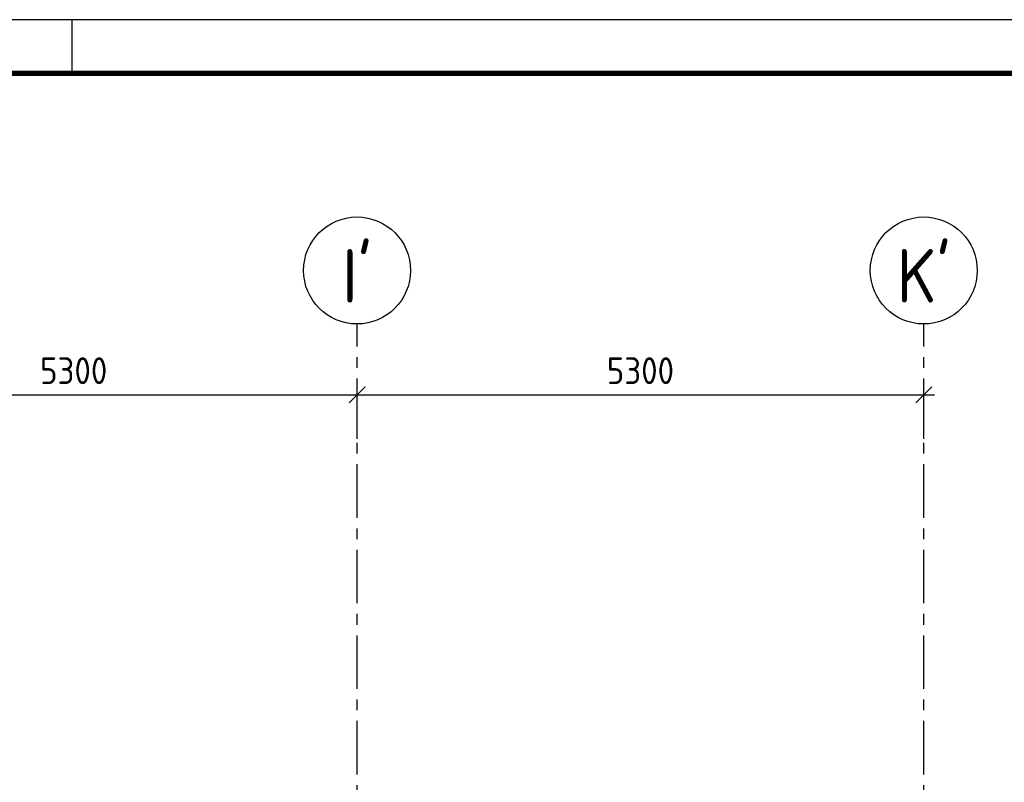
# Model space of a CAD drawing. Extents: x -2500 to 56900, y -500 to 41500.
# Tile 18 of 19: x 37409 to 46617, y 34373 to 41500. Entities that reach past the tile are written whole.
import ezdxf
from ezdxf.enums import TextEntityAlignment as Align

# ---------------------------------------------------------------- set-up
doc = ezdxf.new("R2010")
doc.units = 0
doc.header["$LTSCALE"] = 400
doc.header["$MEASUREMENT"] = 0
doc.header["$PDMODE"] = 1
doc.header["$PDSIZE"] = -15
doc.linetypes.add('CENTER', pattern=[2, 1.25, -0.25, 0.25, -0.25])
doc.layers.get('0').update_dxf_attribs({"color": 6, "linetype": 'CONTINUOUS'})
doc.layers.get('Defpoints').update_dxf_attribs({"linetype": 'CONTINUOUS'})
for name, color, linetype in [('1002-B', 1, 'CONTINUOUS'), ('1004-B', 1, 'CONTINUOUS'), ('p01', 7, 'CONTINUOUS')]:
    doc.layers.add(name, color=color, linetype=linetype)
doc.styles.get("Standard").update_dxf_attribs({"font": 'ISOCP.shx'})
doc.dimstyles.get("Standard").update_dxf_attribs({"dimtxt": 0.18, "dimasz": 0.18, "dimexe": 0.18, "dimexo": 0.0625, "dimgap": 0.09, "dimtad": 0, "dimtih": 1, "dimtoh": 1, "dimdec": 0, "dimzin": 0, "dimdsep": 46, "dimtxsty": 'Standard', "dimcen": 0.09, "dimadec": 0, "dimazin": 0, "dimtfac": 1, "dimtdec": 0, "dimtofl": 0, "dimtmove": 2, "dimatfit": 3, "dimfxl": 0, "dimtolj": 1, "dimtzin": 0, "dimarcsym": 0})

# ---------------------------------------------------------------- blocks, each defined once
blk = doc.blocks.new('STDBA003')
at = {"linetype": 'Continuous'}
blk.add_circle((0, 0), 5, dxfattribs=at)
blk.add_attdef('001', text='', height=5, dxfattribs=at).set_placement((0, 0), align=Align.MIDDLE)
blk = doc.blocks.new('_Oblique')
at = {"color": 0, "linetype": 'ByBlock', "lineweight": -2}
blk.add_line((-0.5, -0.5), (0.5, 0.5), dxfattribs=at)
blk = doc.blocks.new('*D8')
at = {"layer": '1002-B', "color": 0, "lineweight": -2, "transparency": 16777216}
for p, q in [((35264.2, 37582.6), (35264.2, 38094.8)), ((40564.2, 37582.6), (40564.2, 38094.8)), ((35164.2, 37994.8), (40664.2, 37994.8))]:
    blk.add_line(p, q, dxfattribs=at)
at = {"layer": 'Defpoints', "color": 0, "transparency": 16777216}
for p in [(40564.2, 37994.8), (35264.2, 37532.6), (40564.2, 37532.6)]:
    blk.add_point(p, dxfattribs=at)
at = {"layer": '1002-B', "color": 0, "lineweight": -2, "transparency": 16777216, "xscale": 150, "yscale": 150, "zscale": 150, "rotation": 180}
blk.add_blockref('_Oblique', (35264.2, 37994.8), dxfattribs=at)
at = {"layer": '1002-B', "color": 0, "lineweight": -2, "transparency": 16777216, "xscale": 150, "yscale": 150, "zscale": 150}
blk.add_blockref('_Oblique', (40564.2, 37994.8), dxfattribs=at)
at = {"layer": '1002-B', "color": 0, "transparency": 16777216, "insert": (37914.2, 38219.8), "char_height": 250, "attachment_point": 5}
blk.add_mtext('\\A1;5300', dxfattribs=at)
blk = doc.blocks.new('*D9')
at = {"layer": '1002-B', "color": 0, "lineweight": -2, "transparency": 16777216}
for p, q in [((40564.2, 37582.6), (40564.2, 38094.8)), ((45864.2, 37582.6), (45864.2, 38094.8)), ((40464.2, 37994.8), (45964.2, 37994.8))]:
    blk.add_line(p, q, dxfattribs=at)
at = {"layer": 'Defpoints', "color": 0, "transparency": 16777216}
for p in [(45864.2, 37994.8), (40564.2, 37532.6), (45864.2, 37532.6)]:
    blk.add_point(p, dxfattribs=at)
at = {"layer": '1002-B', "color": 0, "lineweight": -2, "transparency": 16777216, "xscale": 150, "yscale": 150, "zscale": 150, "rotation": 180}
blk.add_blockref('_Oblique', (40564.2, 37994.8), dxfattribs=at)
at = {"layer": '1002-B', "color": 0, "lineweight": -2, "transparency": 16777216, "xscale": 150, "yscale": 150, "zscale": 150}
blk.add_blockref('_Oblique', (45864.2, 37994.8), dxfattribs=at)
at = {"layer": '1002-B', "color": 0, "transparency": 16777216, "insert": (43214.2, 38219.8), "char_height": 250, "attachment_point": 5}
blk.add_mtext('\\A1;5300', dxfattribs=at)
blk = doc.blocks.new('STDAF002')
at = {"color": 0, "linetype": 'ByBlock', "lineweight": 25}
for p, q in [((569, 415), (-25, 415)), ((379, 410), (379, 415))]:
    blk.add_line(p, q, dxfattribs=at)
at = {"color": 0, "linetype": 'ByBlock', "lineweight": 25, "const_width": 0.5}
blk.add_lwpolyline([(0, 0), (564, 0), (564, 410), (0, 410)], close=True, dxfattribs=at)
at = {"color": 0, "linetype": 'ByBlock', "lineweight": 18}
blk.add_attdef('001', (-1.5, 0), '', height=1.8, rotation=90, dxfattribs=at)

msp = doc.modelspace()

# ---------------------------------------------------------------- linework, layer by layer
at = {"layer": '1004-B', "linetype": 'CENTER'}
for p, q in [((40564.2, 24846.4), (40564.2, 38656.7)), ((45864.2, 24846.4), (45864.2, 38656.7))]:
    msp.add_line(p, q, dxfattribs=at)

# ---------------------------------------------------------------- block references
at = {"layer": '1004-B', "linetype": 'Continuous', "xscale": 100, "yscale": 100, "zscale": 100}
for p, values in [((40564.2, 39156.7), {'001': "I'"}), ((45864.2, 39156.7), {'001': "K'"})]:
    msp.add_blockref('STDBA003', p, dxfattribs=at).add_auto_attribs(values)
at = {"layer": 'p01', "xscale": 100, "yscale": 100, "zscale": 100}
msp.add_blockref('STDAF002', (0, 0), dxfattribs=at)

# ---------------------------------------------------------------- dimensions: what is measured, and where the dimension line sits
at = {"layer": '1002-B'}
for base, p1, p2, picture, middle in [((40564.2, 37994.8), (35264.2, 37532.6), (40564.2, 37532.6), '*D8', (37914.2, 38219.8)), ((45864.2, 37994.8), (40564.2, 37532.6), (45864.2, 37532.6), '*D9', (43214.2, 38219.8))]:
    dim = msp.add_linear_dim(base=base, p1=p1, p2=p2, dimstyle='Standard', override={"dimscale": 100, "dimtxt": 2.5, "dimasz": 1.5, "dimexe": 1, "dimexo": 0.5, "dimgap": 1, "dimtad": 1, "dimtih": 0, "dimtoh": 0, "dimzin": 8, "dimblk": 'Oblique', "dimcen": -3, "dimdle": 1, "dimtfac": 1.384615, "dimtmove": 0, "dimatfit": 2, "dimldrblk": 'Oblique'}, dxfattribs=at)
    dim.commit()
    dim.dimension.update_dxf_attribs({"geometry": picture, "text_midpoint": middle})

doc.saveas('drawing.dxf')
